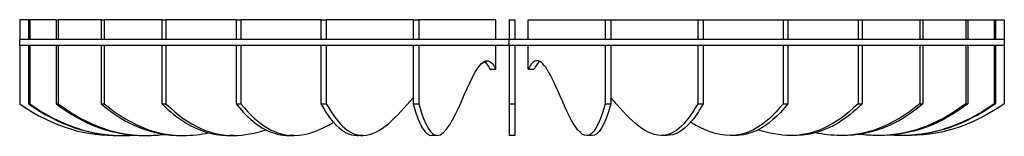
# Model space of a CAD drawing. Header units: feet. Extents: x 8592.21 to 8598.18, y 5277.47 to 5283.79.
# Tile 4 of 15: x 8596.18 to 8598.18, y 5277.8 to 5278.03. Entities that reach past the tile are written whole.
import ezdxf

# ---------------------------------------------------------------- set-up
doc = ezdxf.new("R2010")
doc.units = ezdxf.units.FT
doc.layers.add('MEDIDAS', color=7, linetype='Continuous', true_color=0xffffff)

# ---------------------------------------------------------------- blocks, each defined once
blk = doc.blocks.new('Drizzle_2.00_lateral')
at = {"layer": 'MEDIDAS', "color": 12, "lineweight": -3, "true_color": 0xc80000}
for points, degree in [([(7541.04, 4767.42), (7541.04, 4766.09), (7541.04, 4764.75), (7541.04, 4763.42)], 3), ([(7542.84, 4767.42), (7542.24, 4767.42), (7541.64, 4767.42), (7541.04, 4767.42)], 3), ([(7542.84, 4767.42), (7542.84, 4766.09), (7542.84, 4764.75), (7542.84, 4763.42)], 3), ([(7542.84, 4767.42), (7542.96, 4767.42), (7543.07, 4767.42)], 2), ([(7548.42, 4767.42), (7546.64, 4767.42), (7544.86, 4767.42), (7543.07, 4767.42)], 3), ([(7543.07, 4767.42), (7543.07, 4766.09), (7543.07, 4764.75), (7543.07, 4763.42)], 3), ([(7548.42, 4767.42), (7548.42, 4766.09), (7548.42, 4764.75), (7548.42, 4763.42)], 3), ([(7548.42, 4767.42), (7548.65, 4767.42), (7548.88, 4767.42)], 2), ([(7557.55, 4767.42), (7554.66, 4767.42), (7551.77, 4767.42), (7548.88, 4767.42)], 3), ([(7548.88, 4767.42), (7548.88, 4766.09), (7548.88, 4764.75), (7548.88, 4763.42)], 3), ([(7557.55, 4767.42), (7557.55, 4766.09), (7557.55, 4764.75), (7557.55, 4763.42)], 3), ([(7557.55, 4767.42), (7557.89, 4767.42), (7558.22, 4767.42)], 2), ([(7569.9, 4767.42), (7566.01, 4767.42), (7562.11, 4767.42), (7558.22, 4767.42)], 3), ([(7558.22, 4767.42), (7558.22, 4766.09), (7558.22, 4764.75), (7558.22, 4763.42)], 3), ([(7569.9, 4767.42), (7569.9, 4766.09), (7569.9, 4764.75), (7569.9, 4763.42)], 3), ([(7569.9, 4767.42), (7570.32, 4767.42), (7570.75, 4767.42)], 2), ([(7584.98, 4767.42), (7580.24, 4767.42), (7575.49, 4767.42), (7570.75, 4767.42)], 3), ([(7570.75, 4767.42), (7570.75, 4766.09), (7570.75, 4764.75), (7570.75, 4763.42)], 3), ([(7584.98, 4767.42), (7584.98, 4766.09), (7584.98, 4764.75), (7584.98, 4763.42)], 3), ([(7584.98, 4767.42), (7585.48, 4767.42), (7585.98, 4767.42)], 2), ([(7602.21, 4767.42), (7596.8, 4767.42), (7591.39, 4767.42), (7585.98, 4767.42)], 3), ([(7585.98, 4767.42), (7585.98, 4766.09), (7585.98, 4764.75), (7585.98, 4763.42)], 3), ([(7602.21, 4767.42), (7602.21, 4766.09), (7602.21, 4764.75), (7602.21, 4763.42)], 3), ([(7602.21, 4767.42), (7602.77, 4767.42), (7603.32, 4767.42)], 2), ([(7620.94, 4767.42), (7615.07, 4767.42), (7609.19, 4767.42), (7603.32, 4767.42)], 3), ([(7603.32, 4767.42), (7603.32, 4766.09), (7603.32, 4764.75), (7603.32, 4763.42)], 3), ([(7620.94, 4767.42), (7620.94, 4766.09), (7620.94, 4764.75), (7620.94, 4763.42)], 3), ([(7620.94, 4767.42), (7621.53, 4767.42), (7622.11, 4767.42)], 2), ([(7637.72, 4767.42), (7632.52, 4767.42), (7627.32, 4767.42), (7622.11, 4767.42)], 3), ([(7622.11, 4767.42), (7622.11, 4766.09), (7622.11, 4764.75), (7622.11, 4763.42)], 3), ([(7637.72, 4763.42), (7637.72, 4764.75), (7637.72, 4766.09), (7637.72, 4767.42)], 3), ([(7640.43, 4767.42), (7640.43, 4766.09), (7640.43, 4764.75), (7640.43, 4763.42)], 3), ([(7640.43, 4767.42), (7641.03, 4767.42), (7641.63, 4767.42)], 2), ([(7641.63, 4767.42), (7641.63, 4766.09), (7641.63, 4764.75), (7641.63, 4763.42)], 3), ([(7644.35, 4767.42), (7649.55, 4767.42), (7654.75, 4767.42), (7659.95, 4767.42)], 3), ([(7644.35, 4763.42), (7644.35, 4764.75), (7644.35, 4766.09), (7644.35, 4767.42)], 3), ([(7659.95, 4767.42), (7660.54, 4767.42), (7661.13, 4767.42)], 2), ([(7659.95, 4767.42), (7659.95, 4766.09), (7659.95, 4764.75), (7659.95, 4763.42)], 3), ([(7661.13, 4767.42), (7667, 4767.42), (7672.88, 4767.42), (7678.75, 4767.42)], 3), ([(7661.13, 4767.42), (7661.13, 4766.09), (7661.13, 4764.75), (7661.13, 4763.42)], 3), ([(7678.75, 4767.42), (7678.75, 4766.09), (7678.75, 4764.75), (7678.75, 4763.42)], 3), ([(7678.75, 4767.42), (7679.3, 4767.42), (7679.86, 4767.42)], 2), ([(7679.86, 4767.42), (7685.27, 4767.42), (7690.68, 4767.42), (7696.09, 4767.42)], 3), ([(7679.86, 4767.42), (7679.86, 4766.09), (7679.86, 4764.75), (7679.86, 4763.42)], 3), ([(7696.09, 4767.42), (7696.09, 4766.09), (7696.09, 4764.75), (7696.09, 4763.42)], 3), ([(7696.09, 4767.42), (7696.59, 4767.42), (7697.09, 4767.42)], 2), ([(7697.09, 4767.42), (7701.83, 4767.42), (7706.58, 4767.42), (7711.32, 4767.42)], 3), ([(7697.09, 4767.42), (7697.09, 4766.09), (7697.09, 4764.75), (7697.09, 4763.42)], 3), ([(7711.32, 4767.42), (7711.32, 4766.09), (7711.32, 4764.75), (7711.32, 4763.42)], 3), ([(7711.32, 4767.42), (7711.74, 4767.42), (7712.17, 4767.42)], 2), ([(7712.17, 4767.42), (7716.06, 4767.42), (7719.96, 4767.42), (7723.85, 4767.42)], 3), ([(7712.17, 4767.42), (7712.17, 4766.09), (7712.17, 4764.75), (7712.17, 4763.42)], 3), ([(7723.85, 4767.42), (7723.85, 4766.09), (7723.85, 4764.75), (7723.85, 4763.42)], 3), ([(7723.85, 4767.42), (7724.18, 4767.42), (7724.51, 4767.42)], 2), ([(7724.51, 4767.42), (7727.41, 4767.42), (7730.3, 4767.42), (7733.19, 4767.42)], 3), ([(7724.51, 4767.42), (7724.51, 4766.09), (7724.51, 4764.75), (7724.51, 4763.42)], 3), ([(7733.19, 4767.42), (7733.42, 4767.42), (7733.65, 4767.42)], 2), ([(7733.19, 4767.42), (7733.19, 4766.09), (7733.19, 4764.75), (7733.19, 4763.42)], 3), ([(7733.65, 4767.42), (7735.43, 4767.42), (7737.21, 4767.42), (7739, 4767.42)], 3), ([(7733.65, 4767.42), (7733.65, 4766.09), (7733.65, 4764.75), (7733.65, 4763.42)], 3), ([(7739, 4767.42), (7739, 4766.09), (7739, 4764.75), (7739, 4763.42)], 3), ([(7739, 4767.42), (7739.11, 4767.42), (7739.23, 4767.42)], 2), ([(7739.23, 4767.42), (7739.83, 4767.42), (7740.43, 4767.42), (7741.03, 4767.42)], 3), ([(7739.23, 4767.42), (7739.23, 4766.09), (7739.23, 4764.75), (7739.23, 4763.42)], 3), ([(7741.03, 4767.42), (7741.03, 4766.09), (7741.03, 4764.75), (7741.03, 4763.42)], 3), ([(7541.03, 4762.22), (7541.03, 4762.82), (7541.03, 4763.42)], 2), ([(7541.04, 4762.22), (7541.04, 4758.29), (7541.04, 4754.35), (7541.03, 4750.42)], 3), ([(7541.04, 4763.42), (7541.04, 4763.42), (7541.04, 4763.42)], 2), ([(7543.07, 4763.42), (7542.96, 4763.42), (7542.84, 4763.42)], 2), ([(7542.84, 4762.22), (7542.84, 4758.29), (7542.84, 4754.35), (7542.84, 4750.42)], 3), ([(7543.07, 4762.22), (7542.96, 4762.22), (7542.84, 4762.22)], 2), ([(7543.07, 4762.22), (7543.07, 4758.29), (7543.07, 4754.35), (7543.07, 4750.42)], 3), ([(7548.88, 4763.42), (7548.65, 4763.42), (7548.42, 4763.42)], 2), ([(7548.42, 4762.22), (7548.42, 4758.29), (7548.42, 4754.35), (7548.42, 4750.42)], 3), ([(7548.88, 4762.22), (7548.65, 4762.22), (7548.42, 4762.22)], 2), ([(7548.88, 4762.22), (7548.88, 4758.29), (7548.88, 4754.35), (7548.88, 4750.42)], 3), ([(7558.22, 4763.42), (7557.89, 4763.42), (7557.55, 4763.42)], 2), ([(7557.55, 4762.22), (7557.55, 4758.29), (7557.55, 4754.35), (7557.55, 4750.42)], 3), ([(7558.22, 4762.22), (7557.89, 4762.22), (7557.55, 4762.22)], 2), ([(7558.22, 4762.22), (7558.22, 4758.29), (7558.22, 4754.35), (7558.22, 4750.42)], 3), ([(7570.75, 4763.42), (7570.33, 4763.42), (7569.9, 4763.42)], 2), ([(7569.9, 4762.22), (7569.9, 4758.29), (7569.9, 4754.35), (7569.9, 4750.42)], 3), ([(7570.75, 4762.22), (7570.32, 4762.22), (7569.9, 4762.22)], 2), ([(7570.75, 4762.22), (7570.75, 4758.29), (7570.75, 4754.35), (7570.75, 4750.42)], 3), ([(7585.98, 4763.42), (7585.48, 4763.42), (7584.98, 4763.42)], 2), ([(7584.98, 4762.22), (7584.98, 4758.29), (7584.98, 4754.35), (7584.98, 4750.42)], 3), ([(7585.98, 4762.22), (7585.48, 4762.22), (7584.98, 4762.22)], 2), ([(7585.98, 4762.22), (7585.98, 4758.29), (7585.98, 4754.35), (7585.98, 4750.42)], 3), ([(7603.32, 4763.42), (7602.77, 4763.42), (7602.21, 4763.42)], 2), ([(7602.21, 4762.22), (7602.21, 4758.29), (7602.21, 4754.35), (7602.21, 4750.42)], 3), ([(7603.32, 4762.22), (7602.77, 4762.22), (7602.21, 4762.22)], 2), ([(7603.32, 4762.22), (7603.32, 4758.29), (7603.32, 4754.35), (7603.32, 4750.42)], 3), ([(7622.11, 4763.42), (7621.53, 4763.42), (7620.94, 4763.42)], 2), ([(7620.94, 4762.22), (7620.94, 4758.68), (7620.94, 4755.15), (7620.94, 4751.61)], 3), ([(7622.11, 4762.22), (7621.53, 4762.22), (7620.94, 4762.22)], 2), ([(7622.11, 4762.22), (7622.11, 4758.29), (7622.11, 4754.35), (7622.11, 4750.42)], 3), ([(7637.72, 4757.42), (7637.72, 4759.02), (7637.72, 4760.62), (7637.72, 4762.22)], 3), ([(7640.43, 4762.22), (7640.43, 4762.62), (7640.43, 4763.02), (7640.43, 4763.42)], 3), ([(7641.63, 4763.42), (7641.03, 4763.42), (7640.43, 4763.42)], 2), ([(7640.43, 4762.22), (7640.43, 4758.29), (7640.43, 4754.35), (7640.43, 4750.42)], 3), ([(7641.63, 4762.22), (7641.03, 4762.22), (7640.43, 4762.22)], 2), ([(7641.63, 4762.22), (7641.63, 4758.29), (7641.63, 4754.35), (7641.63, 4750.42)], 3), ([(7644.35, 4757.42), (7644.35, 4759.02), (7644.35, 4760.62), (7644.35, 4762.22)], 3), ([(7661.13, 4763.42), (7660.54, 4763.42), (7659.95, 4763.42)], 2), ([(7659.95, 4762.22), (7659.95, 4758.29), (7659.95, 4754.35), (7659.95, 4750.42)], 3), ([(7661.13, 4762.22), (7660.54, 4762.22), (7659.95, 4762.22)], 2), ([(7661.13, 4762.22), (7661.13, 4758.68), (7661.13, 4755.15), (7661.13, 4751.62)], 3), ([(7679.86, 4763.42), (7679.3, 4763.42), (7678.75, 4763.42)], 2), ([(7678.75, 4762.22), (7678.75, 4758.29), (7678.75, 4754.35), (7678.75, 4750.42)], 3), ([(7679.86, 4762.22), (7679.3, 4762.22), (7678.75, 4762.22)], 2), ([(7679.86, 4762.22), (7679.86, 4758.29), (7679.86, 4754.35), (7679.86, 4750.42)], 3), ([(7697.09, 4763.42), (7696.59, 4763.42), (7696.09, 4763.42)], 2), ([(7697.09, 4762.22), (7696.59, 4762.22), (7696.09, 4762.22)], 2), ([(7696.09, 4762.22), (7696.09, 4758.29), (7696.09, 4754.35), (7696.09, 4750.42)], 3), ([(7697.09, 4762.22), (7697.09, 4758.29), (7697.09, 4754.35), (7697.09, 4750.42)], 3), ([(7712.17, 4763.42), (7711.74, 4763.42), (7711.32, 4763.42)], 2), ([(7711.32, 4762.22), (7711.32, 4758.29), (7711.32, 4754.35), (7711.32, 4750.42)], 3), ([(7712.17, 4762.22), (7711.74, 4762.22), (7711.32, 4762.22)], 2), ([(7712.17, 4762.22), (7712.17, 4758.29), (7712.17, 4754.35), (7712.17, 4750.42)], 3), ([(7724.51, 4763.42), (7724.18, 4763.42), (7723.85, 4763.42)], 2), ([(7723.85, 4762.22), (7723.85, 4758.29), (7723.85, 4754.35), (7723.85, 4750.42)], 3), ([(7724.51, 4762.22), (7724.18, 4762.22), (7723.85, 4762.22)], 2), ([(7724.51, 4762.22), (7724.51, 4758.29), (7724.51, 4754.35), (7724.51, 4750.42)], 3), ([(7733.65, 4763.42), (7733.42, 4763.42), (7733.19, 4763.42)], 2), ([(7733.19, 4762.22), (7733.19, 4758.29), (7733.19, 4754.35), (7733.19, 4750.42)], 3), ([(7733.65, 4762.22), (7733.42, 4762.22), (7733.19, 4762.22)], 2), ([(7733.65, 4762.22), (7733.65, 4758.29), (7733.65, 4754.35), (7733.65, 4750.42)], 3), ([(7739.23, 4763.42), (7739.11, 4763.42), (7738.99, 4763.42)], 2), ([(7739.23, 4762.22), (7739.11, 4762.22), (7738.99, 4762.22)], 2), ([(7739, 4762.22), (7739, 4758.29), (7739, 4754.35), (7739, 4750.42)], 3), ([(7739.23, 4762.22), (7739.23, 4758.29), (7739.23, 4754.35), (7739.23, 4750.42)], 3), ([(7741.03, 4763.42), (7741.03, 4762.82), (7741.03, 4762.22)], 2), ([(7741.03, 4762.22), (7741.03, 4758.29), (7741.03, 4754.35), (7741.03, 4750.42)], 3), ([(7625.9, 4743.99), (7629.26, 4743.99), (7632.34, 4757.3), (7635.36, 4758.96)], 3), ([(7635.36, 4758.96), (7635.56, 4759.07), (7635.76, 4759.13), (7635.96, 4759.13)], 3), ([(7635.36, 4758.96), (7635.75, 4758.72), (7636.15, 4758.23), (7636.54, 4757.42)], 3), ([(7635.96, 4759.13), (7636.55, 4759.13), (7637.13, 4758.62), (7637.72, 4757.42)], 3), ([(7646.11, 4759.13), (7645.52, 4759.13), (7644.93, 4758.62), (7644.35, 4757.42)], 3), ([(7646.71, 4758.96), (7646.31, 4758.72), (7645.92, 4758.23), (7645.52, 4757.42)], 3), ([(7646.71, 4758.96), (7646.51, 4759.07), (7646.31, 4759.13), (7646.11, 4759.13)], 3), ([(7649.06, 4755.77), (7648.27, 4757.33), (7647.49, 4758.53), (7646.71, 4758.96)], 3), ([(7633.94, 4757.42), (7633.94, 4757.42), (7633.94, 4757.42), (7633.94, 4757.42)], 3), ([(7636.54, 4757.42), (7637.13, 4757.42), (7637.72, 4757.42)], 2), ([(7644.35, 4757.42), (7644.94, 4757.42), (7645.52, 4757.42)], 2), ([(7652.73, 4747.81), (7651.48, 4750.27), (7650.26, 4753.42), (7649.06, 4755.77)], 3), ([(7541.03, 4750.42), (7548.03, 4745.52), (7554.75, 4743.83), (7561.27, 4744)], 3), ([(7542.84, 4750.42), (7549.15, 4745.91), (7555.24, 4744.12), (7561.15, 4743.99)], 3), ([(7542.84, 4750.42), (7542.96, 4750.42), (7543.07, 4750.42)], 2), ([(7543.07, 4750.42), (7549.64, 4745.73), (7555.96, 4743.99), (7562.09, 4743.99)], 3), ([(7548.42, 4750.42), (7553.88, 4746.28), (7559.16, 4744.44), (7564.29, 4744.06)], 3), ([(7548.42, 4750.42), (7548.65, 4750.42), (7548.88, 4750.42)], 2), ([(7548.88, 4750.42), (7555.06, 4745.73), (7561.01, 4743.99), (7566.79, 4743.99)], 3), ([(7557.55, 4750.42), (7561.98, 4746.69), (7566.28, 4744.82), (7570.47, 4744.21)], 3), ([(7557.55, 4750.42), (7557.89, 4750.42), (7558.22, 4750.42)], 2), ([(7558.22, 4750.42), (7563.79, 4745.73), (7569.14, 4743.99), (7574.34, 4743.99)], 3), ([(7569.9, 4750.42), (7573.17, 4747.18), (7576.35, 4745.35), (7579.47, 4744.52)], 3), ([(7569.9, 4750.42), (7570.32, 4750.42), (7570.75, 4750.42)], 2), ([(7570.75, 4750.42), (7575.48, 4745.73), (7580.04, 4743.99), (7584.46, 4743.99)], 3), ([(7584.98, 4750.42), (7587.02, 4747.84), (7589.03, 4746.15), (7591, 4745.15)], 3), ([(7584.98, 4750.42), (7585.48, 4750.42), (7585.98, 4750.42)], 2), ([(7585.98, 4750.42), (7589.69, 4745.73), (7593.28, 4743.99), (7596.75, 4743.99)], 3), ([(7602.21, 4750.42), (7603.07, 4748.85), (7603.92, 4747.61), (7604.76, 4746.65)], 3), ([(7602.21, 4750.42), (7602.77, 4750.42), (7603.32, 4750.42)], 2), ([(7603.32, 4750.42), (7605.88, 4745.73), (7608.35, 4743.99), (7610.74, 4743.99)], 3), ([(7610.74, 4743.99), (7614.28, 4743.99), (7617.65, 4747.81), (7620.94, 4751.61)], 3), ([(7620.94, 4751.61), (7620.94, 4751.21), (7620.94, 4750.82), (7620.94, 4750.42)], 3), ([(7620.94, 4750.42), (7622.24, 4745.73), (7623.5, 4743.99), (7624.72, 4743.99)], 3), ([(7620.94, 4750.42), (7621.53, 4750.42), (7622.11, 4750.42)], 2), ([(7622.11, 4750.42), (7623.42, 4745.73), (7624.68, 4743.99), (7625.9, 4743.99)], 3), ([(7640.43, 4750.42), (7640.43, 4745.73), (7640.43, 4743.99), (7640.43, 4743.99)], 3), ([(7640.43, 4750.42), (7641.03, 4750.42), (7641.63, 4750.42)], 2), ([(7641.63, 4750.42), (7641.63, 4745.73), (7641.63, 4743.99), (7641.63, 4743.99)], 3), ([(7659.95, 4750.42), (7658.65, 4745.73), (7657.39, 4743.99), (7656.17, 4743.99)], 3), ([(7661.13, 4750.42), (7659.83, 4745.73), (7658.57, 4743.99), (7657.35, 4743.99)], 3), ([(7659.95, 4750.42), (7660.54, 4750.42), (7661.13, 4750.42)], 2), ([(7661.13, 4751.62), (7661.13, 4751.22), (7661.13, 4750.82), (7661.13, 4750.42)], 3), ([(7671.33, 4743.99), (7667.79, 4743.99), (7664.41, 4747.81), (7661.13, 4751.62)], 3), ([(7678.75, 4750.42), (7676.19, 4745.73), (7673.72, 4743.99), (7671.33, 4743.99)], 3), ([(7679.86, 4750.42), (7679, 4748.85), (7678.15, 4747.61), (7677.31, 4746.65)], 3), ([(7678.75, 4750.42), (7679.3, 4750.42), (7679.86, 4750.42)], 2), ([(7696.09, 4750.42), (7692.37, 4745.73), (7688.79, 4743.99), (7685.32, 4743.99)], 3), ([(7697.09, 4750.42), (7695.04, 4747.84), (7693.03, 4746.15), (7691.07, 4745.15)], 3), ([(7696.09, 4750.42), (7696.59, 4750.42), (7697.09, 4750.42)], 2), ([(7711.32, 4750.42), (7706.59, 4745.73), (7702.03, 4743.99), (7697.61, 4743.99)], 3), ([(7712.17, 4750.42), (7708.9, 4747.18), (7705.71, 4745.35), (7702.6, 4744.52)], 3), ([(7723.85, 4750.42), (7718.28, 4745.73), (7712.92, 4743.99), (7707.73, 4743.99)], 3), ([(7711.32, 4750.42), (7711.74, 4750.42), (7712.17, 4750.42)], 2), ([(7724.51, 4750.42), (7720.09, 4746.69), (7715.79, 4744.82), (7711.6, 4744.21)], 3), ([(7733.19, 4750.42), (7727.01, 4745.73), (7721.06, 4743.99), (7715.28, 4743.99)], 3), ([(7733.65, 4750.42), (7728.19, 4746.28), (7722.91, 4744.43), (7717.77, 4744.06)], 3), ([(7739, 4750.42), (7732.43, 4745.73), (7726.11, 4743.99), (7719.98, 4743.99)], 3), ([(7741.03, 4750.42), (7734.08, 4745.55), (7727.4, 4743.85), (7720.92, 4743.99)], 3), ([(7739.23, 4750.42), (7732.92, 4745.91), (7726.83, 4744.12), (7720.92, 4743.99)], 3), ([(7723.85, 4750.42), (7724.18, 4750.42), (7724.51, 4750.42)], 2), ([(7733.19, 4750.42), (7733.42, 4750.42), (7733.65, 4750.42)], 2), ([(7739, 4750.42), (7739.11, 4750.42), (7739.23, 4750.42)], 2), ([(7596.75, 4743.99), (7599.48, 4743.99), (7602.14, 4745.07), (7604.75, 4746.65)], 3), ([(7604.76, 4746.65), (7606.42, 4744.76), (7608.04, 4743.99), (7609.63, 4743.99)], 3), ([(7656.17, 4743.99), (7654.99, 4743.99), (7653.85, 4745.62), (7652.73, 4747.81)], 3), ([(7677.31, 4746.65), (7675.65, 4744.76), (7674.03, 4743.99), (7672.44, 4743.99)], 3), ([(7685.32, 4743.99), (7682.59, 4743.99), (7679.93, 4745.07), (7677.31, 4746.65)], 3), ([(7562.09, 4743.99), (7562.91, 4743.99), (7563.72, 4744.02), (7564.53, 4744.08)], 3), ([(7564.29, 4744.06), (7564.97, 4744.01), (7565.65, 4743.99), (7566.33, 4743.99)], 3), ([(7566.79, 4743.99), (7568.02, 4743.99), (7569.25, 4744.07), (7570.47, 4744.21)], 3), ([(7570.47, 4744.21), (7571.55, 4744.06), (7572.61, 4743.99), (7573.67, 4743.99)], 3), ([(7574.34, 4743.99), (7576.07, 4743.99), (7577.78, 4744.18), (7579.47, 4744.52)], 3), ([(7579.47, 4744.52), (7580.86, 4744.15), (7582.24, 4743.99), (7583.61, 4743.99)], 3), ([(7584.46, 4743.99), (7586.67, 4743.99), (7588.85, 4744.42), (7591, 4745.15)], 3), ([(7591, 4745.15), (7592.6, 4744.34), (7594.19, 4743.99), (7595.75, 4743.99)], 3), ([(7609.63, 4743.99), (7609.82, 4743.99), (7610, 4744), (7610.19, 4744.02)], 3), ([(7624.72, 4743.99), (7624.92, 4743.99), (7625.12, 4744.03), (7625.31, 4744.12)], 3), ([(7672.44, 4743.99), (7672.25, 4743.99), (7672.06, 4744), (7671.88, 4744.02)], 3), ([(7691.07, 4745.15), (7689.46, 4744.34), (7687.88, 4743.99), (7686.32, 4743.99)], 3), ([(7697.61, 4743.99), (7695.4, 4743.99), (7693.22, 4744.42), (7691.06, 4745.15)], 3), ([(7702.6, 4744.52), (7701.2, 4744.15), (7699.83, 4743.99), (7698.46, 4743.99)], 3), ([(7707.73, 4743.99), (7706, 4743.99), (7704.29, 4744.18), (7702.6, 4744.52)], 3), ([(7711.6, 4744.21), (7710.52, 4744.06), (7709.45, 4743.99), (7708.39, 4743.99)], 3), ([(7715.28, 4743.99), (7714.04, 4743.99), (7712.82, 4744.07), (7711.6, 4744.21)], 3), ([(7717.77, 4744.06), (7717.09, 4744.01), (7716.42, 4743.99), (7715.74, 4743.99)], 3), ([(7719.98, 4743.99), (7719.16, 4743.99), (7718.34, 4744.02), (7717.53, 4744.08)], 3), ([(7718.54, 4744.13), (7718.45, 4744.13), (7718.37, 4744.14), (7718.29, 4744.15)], 3), ([(7584.46, 4743.99), (7584.03, 4743.99), (7583.61, 4743.99)], 2), ([(7595.75, 4743.99), (7595.92, 4743.99), (7596.08, 4743.99), (7596.25, 4744)], 3), ([(7596.75, 4743.99), (7596.25, 4743.99), (7595.75, 4743.99)], 2), ([(7610.74, 4743.99), (7610.19, 4743.99), (7609.63, 4743.99)], 2), ([(7625.9, 4743.99), (7625.31, 4743.99), (7624.72, 4743.99)], 2), ([(7641.63, 4743.99), (7641.03, 4743.99), (7640.43, 4743.99)], 2), ([(7657.35, 4743.99), (7656.76, 4743.99), (7656.17, 4743.99)], 2), ([(7672.44, 4743.99), (7671.88, 4743.99), (7671.33, 4743.99)], 2), ([(7686.32, 4743.99), (7685.82, 4743.99), (7685.32, 4743.99)], 2), ([(7686.32, 4743.99), (7686.15, 4743.99), (7685.98, 4743.99), (7685.81, 4744)], 3), ([(7698.46, 4743.99), (7698.04, 4743.99), (7697.61, 4743.99)], 2), ([(7720.92, 4743.99), (7720.69, 4743.99), (7720.45, 4743.99), (7720.21, 4743.99)], 3)]:
    blk.add_open_spline(points, degree=degree, dxfattribs=at)
for points, weights in [([(7542.84, 4763.42), (7541.09, 4763.42), (7541.04, 4763.42)], [0.933803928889, 0.961043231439, 0.997528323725]), ([(7542.84, 4762.22), (7541.09, 4762.22), (7541.04, 4762.22)], [0.933803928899, 0.961043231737, 0.997528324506]), ([(7548.42, 4763.42), (7544.93, 4763.42), (7543.07, 4763.42)], [0.888393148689, 0.905299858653, 0.930410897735]), ([(7548.42, 4762.22), (7544.93, 4762.22), (7543.07, 4762.22)], [0.888393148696, 0.90529985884, 0.930410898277]), ([(7557.56, 4763.42), (7552.47, 4763.42), (7548.88, 4763.42)], [0.862350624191, 0.870519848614, 0.886275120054]), ([(7557.56, 4762.22), (7552.47, 4762.22), (7548.88, 4762.22)], [0.862350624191, 0.870519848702, 0.886275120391]), ([(7569.9, 4763.42), (7563.4, 4763.42), (7558.22, 4763.42)], [0.853561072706, 0.853797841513, 0.861332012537]), ([(7569.9, 4762.22), (7563.4, 4762.22), (7558.22, 4762.22)], [0.853561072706, 0.853797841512, 0.861332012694]), ([(7584.98, 4763.42), (7577.32, 4763.42), (7570.75, 4763.42)], [0.861332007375, 0.853797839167, 0.853561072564]), ([(7584.98, 4762.22), (7577.32, 4762.22), (7570.75, 4762.22)], [0.861332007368, 0.853797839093, 0.853561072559]), ([(7602.21, 4763.42), (7593.69, 4763.42), (7585.98, 4763.42)], [0.886275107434, 0.870519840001, 0.862350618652]), ([(7602.21, 4762.22), (7593.69, 4762.22), (7585.98, 4762.22)], [0.886275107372, 0.870519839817, 0.862350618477]), ([(7620.94, 4763.42), (7611.88, 4763.42), (7603.32, 4763.42)], [0.930410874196, 0.905299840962, 0.888393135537]), ([(7620.94, 4762.22), (7611.88, 4762.22), (7603.32, 4762.22)], [0.930410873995, 0.90529984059, 0.888393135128]), ([(7637.72, 4763.42), (7629.85, 4763.42), (7622.11, 4763.42)], [0.986676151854, 0.956912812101, 0.933803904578]), ([(7637.72, 4762.22), (7629.85, 4762.22), (7622.11, 4762.22)], [0.986695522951, 0.95692033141, 0.933803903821]), ([(7640.43, 4763.42), (7639.08, 4763.42), (7637.72, 4763.42)], [0.997528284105, 0.991995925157, 0.986676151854]), ([(7640.43, 4762.22), (7639.08, 4762.22), (7637.72, 4762.22)], [0.997528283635, 0.992005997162, 0.986695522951]), ([(7644.35, 4763.42), (7642.99, 4763.42), (7641.63, 4763.42)], [0.986685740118, 0.992000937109, 0.997528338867]), ([(7644.35, 4762.22), (7642.99, 4762.22), (7641.63, 4762.22)], [0.986682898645, 0.991999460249, 0.997528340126]), ([(7659.95, 4763.42), (7652.22, 4763.42), (7644.35, 4763.42)], [0.933803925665, 0.956916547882, 0.986685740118]), ([(7659.95, 4762.22), (7652.22, 4762.22), (7644.35, 4762.22)], [0.933803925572, 0.956915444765, 0.986682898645]), ([(7678.75, 4763.42), (7670.19, 4763.42), (7661.13, 4763.42)], [0.888393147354, 0.9052998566, 0.930410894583]), ([(7678.75, 4762.22), (7670.19, 4762.22), (7661.13, 4762.22)], [0.888393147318, 0.905299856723, 0.930410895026]), ([(7696.09, 4763.42), (7688.38, 4763.42), (7679.86, 4763.42)], [0.862350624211, 0.870516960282, 0.886263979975]), ([(7679.86, 4763.42), (7679.86, 4763.42), (7679.86, 4763.42)], [0.886263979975, 0.886269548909, 0.886275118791]), ([(7696.09, 4762.22), (7688.38, 4762.22), (7679.86, 4762.22)], [0.862350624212, 0.870519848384, 0.886275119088]), ([(7711.32, 4763.42), (7704.74, 4763.42), (7697.09, 4763.42)], [0.853561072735, 0.853797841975, 0.861332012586]), ([(7697.1, 4762.22), (7697.09, 4762.22), (7697.09, 4762.22)], [0.861326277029, 0.861329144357, 0.861332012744]), ([(7711.32, 4762.22), (7704.75, 4762.22), (7697.1, 4762.22)], [0.853561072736, 0.853797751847, 0.861326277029]), ([(7723.85, 4763.42), (7718.67, 4763.42), (7712.17, 4763.42)], [0.861332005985, 0.853797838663, 0.853561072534]), ([(7723.85, 4762.22), (7718.67, 4762.22), (7712.17, 4762.22)], [0.861332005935, 0.853797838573, 0.853561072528]), ([(7733.19, 4763.42), (7729.6, 4763.42), (7724.51, 4763.42)], [0.886275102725, 0.870519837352, 0.86235061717]), ([(7733.19, 4762.22), (7729.6, 4762.22), (7724.51, 4762.22)], [0.886275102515, 0.870519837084, 0.862350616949]), ([(7738.99, 4763.42), (7737.14, 4763.42), (7733.65, 4763.42)], [0.930410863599, 0.905299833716, 0.888393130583]), ([(7738.99, 4762.22), (7737.14, 4762.22), (7733.65, 4762.22)], [0.930410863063, 0.905299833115, 0.888393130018]), ([(7741.03, 4763.42), (7740.98, 4763.42), (7739.23, 4763.42)], [0.99752826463, 0.961043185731, 0.933803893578]), ([(7741.03, 4762.22), (7740.98, 4762.22), (7739.23, 4762.22)], [0.997528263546, 0.961043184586, 0.933803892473])]:
    blk.add_rational_spline(points, weights, degree=2, dxfattribs=at)

msp = doc.modelspace()

# ---------------------------------------------------------------- block references
at = {"xscale": 0.00999998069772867, "yscale": 0.00999998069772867, "zscale": 0.00999998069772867}
msp.add_blockref('Drizzle_2.00_lateral', (8520.7735, 5230.36), dxfattribs=at)

doc.saveas('drawing.dxf')
